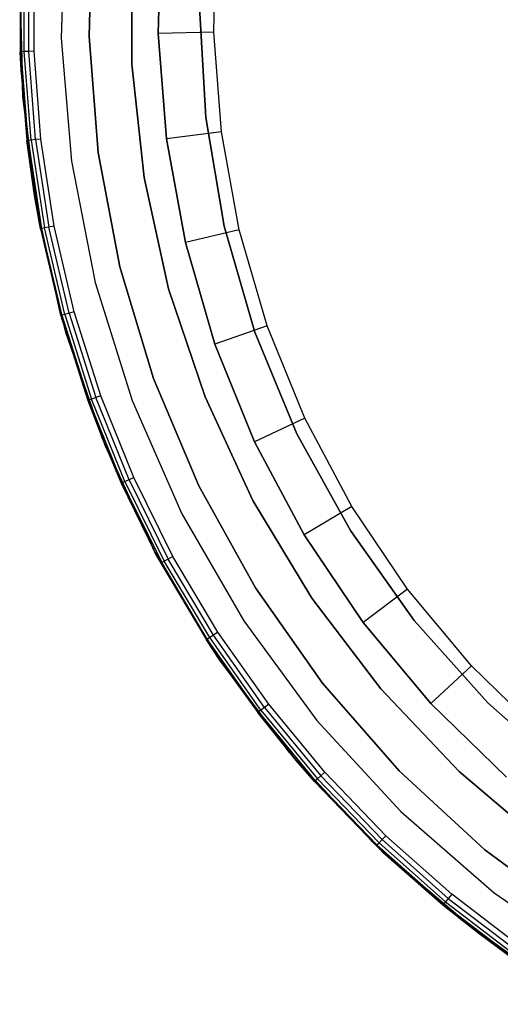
# Model space of a CAD drawing. Extents: x -4.24 to 4.16, y -4.27 to 4.13.
# Tile 1 of 8: x -4.24 to -2.5, y -3.67 to -0.12. Entities that reach past the tile are written whole.
import ezdxf

# ---------------------------------------------------------------- set-up
doc = ezdxf.new("R2010")
doc.units = 0
doc.header["$LTSCALE"] = 2.54
doc.layers.get('0').update_dxf_attribs({"color": 13, "linetype": 'CONTINUOUS'})

# ---------------------------------------------------------------- blocks, each defined once
blk = doc.blocks.new('Z_O_ENIE_SILBA_STL_1')
at = {"color": 0}
for p, q in [((0.2058, 4.5764, -5.8), (0.1935, 4.1304, -5.8)), ((0.2058, 4.5764, -0.15), (0.1935, 4.1304, -0.15)), ((0.2058, 4.5764, -5.8), (0.1935, 4.1304, -5.8)), ((0.2058, 4.5764, -0.15), (0.1935, 4.1304, -0.15)), ((0.3046, 4.5572, -7.1), (0.2934, 4.1368, -7.1)), ((0.2934, 4.1368, -6.95), (0.3046, 4.5572, -6.95)), ((0.3046, 4.5572, -7.1), (0.2934, 4.1368, -7.1)), ((0.2934, 4.1368, -6.95), (0.3046, 4.5572, -6.95)), ((0.553, 4.5275, -6.2995), (0.5432, 4.1467, -6.2995)), ((0.5432, 4.1467, -4.6995), (0.553, 4.5275, -4.6995)), ((0.5432, 4.1467, -4.6995), (0.553, 4.5275, -4.6995)), ((0.553, 4.5275, -6.2995), (0.5432, 4.1467, -6.2995)), ((0.7432, 4.1519, -6.4995), (0.7524, 4.5121, -6.4995)), ((0.7432, 4.1519, -6.4995), (0.7524, 4.5121, -6.4995)), ((0.0482, 4.0146), (0.0482, 4.4694)), ((0.0482, 4.0146), (0.0482, 4.4694)), ((0.4476, 4.4477, -6.95), (0.4476, 4.0363, -6.95)), ((0.4476, 4.0363, -6.76), (0.4476, 4.4477, -6.76)), ((0.4476, 4.4477, -6.95), (0.4476, 4.0363, -6.95)), ((0.4476, 4.0363, -6.76), (0.4476, 4.4477, -6.76)), ((0.0451, 4.4029, -5.75), (0.0451, 4.0811, -5.75)), ((0.0451, 4.4029, -5.75), (0.0451, 4.0811, -5.75)), ((0.0489, 4.0813, -5.7691), (0.0489, 4.4027, -5.7691)), ((0.0489, 4.0813, -5.7691), (0.0489, 4.4027, -5.7691)), ((0.0597, 4.0817, -5.7854), (0.0597, 4.4023, -5.7854)), ((0.0597, 4.0817, -5.7854), (0.0597, 4.4023, -5.7854)), ((0.0759, 4.0823, -5.7962), (0.0759, 4.4017, -5.7962)), ((0.0759, 4.0823, -5.7962), (0.0759, 4.4017, -5.7962)), ((0.095, 4.083, -5.8), (0.095, 4.401, -5.8)), ((0.095, 4.083, -5.8), (0.095, 4.401, -5.8)), ((0.0545, 3.9179, -5.8), (0.0434, 4.3501, -5.8)), ((0.0434, 4.3501, -7.1), (0.0545, 3.9179, -7.1)), ((0.0545, 3.9179, -5.8), (0.0434, 4.3501, -5.8)), ((0.0434, 4.3501, -7.1), (0.0545, 3.9179, -7.1)), ((0.7143, 3.8445, -6.76), (0.692, 4.242, -6.76)), ((0.692, 4.242, -5.8), (0.7143, 3.8445, -5.8)), ((0.692, 4.242, -5.8), (0.7143, 3.8445, -5.8)), ((0.7143, 3.8445, -6.76), (0.692, 4.242, -6.76)), ((0.1935, 4.1304, -5.8), (0.2304, 3.6857, -5.8)), ((0.1935, 4.1304, -0.15), (0.1935, 4.1304, -5.8)), ((0.1935, 4.1304, -0.15), (0.1935, 4.1304, -5.8)), ((0.1935, 4.1304, -0.15), (0.2304, 3.6857, -0.15)), ((0.1935, 4.1304, -5.8), (0.2304, 3.6857, -5.8)), ((0.1935, 4.1304, -0.15), (0.2304, 3.6857, -0.15)), ((0.2934, 4.1368, -7.1), (0.3269, 3.7177, -7.1)), ((0.3269, 3.7177, -6.95), (0.2934, 4.1368, -6.95)), ((0.2934, 4.1368, -7.1), (0.3269, 3.7177, -7.1)), ((0.2934, 4.1368, -7.1), (0.2934, 4.1368, -6.95)), ((0.3269, 3.7177, -6.95), (0.2934, 4.1368, -6.95)), ((0.2934, 4.1368, -7.1), (0.2934, 4.1368, -6.95)), ((0.7432, 4.1519, -6.4995), (0.5432, 4.1467, -6.2995)), ((0.7432, 4.1519, -6.4995), (0.5432, 4.1467, -6.2995)), ((0.5432, 4.1467, -6.2995), (0.5432, 4.1467, -4.6995)), ((0.5432, 4.1467, -6.2995), (0.5726, 3.7669, -6.2995)), ((0.5726, 3.7669, -4.6995), (0.5432, 4.1467, -4.6995)), ((0.5432, 4.1467, -6.2995), (0.5432, 4.1467, -4.6995)), ((0.5726, 3.7669, -4.6995), (0.5432, 4.1467, -4.6995)), ((0.5432, 4.1467, -6.2995), (0.5726, 3.7669, -6.2995)), ((0.771, 3.7926, -6.4995), (0.7432, 4.1519, -6.4995)), ((0.771, 3.7926, -6.4995), (0.7432, 4.1519, -6.4995)), ((0.0451, 4.0811, -5.75), (0.0489, 4.0813, -5.7691)), ((0.0451, 4.0811, -5.75), (0.0489, 4.0813, -5.7691)), ((0.0482, 4.0146), (0.0451, 4.0811, -5.75)), ((0.0451, 4.0811, -5.75), (0.0482, 4.0146, -5.75)), ((0.0482, 4.0146), (0.0451, 4.0811, -5.75)), ((0.0451, 4.0811, -5.75), (0.0482, 4.0146, -5.75)), ((0.0489, 4.0813, -5.7691), (0.0482, 4.0146, -5.75)), ((0.0489, 4.0813, -5.7691), (0.0482, 4.0146, -5.75)), ((0.0597, 4.0817, -5.7854), (0.0489, 4.0813, -5.7691)), ((0.0597, 4.0817, -5.7854), (0.0489, 4.0813, -5.7691)), ((0.0735, 3.7608, -5.7691), (0.0489, 4.0813, -5.7691)), ((0.0735, 3.7608, -5.7691), (0.0489, 4.0813, -5.7691)), ((0.0759, 4.0823, -5.7962), (0.0597, 4.0817, -5.7854)), ((0.0759, 4.0823, -5.7962), (0.0597, 4.0817, -5.7854)), ((0.0843, 3.762, -5.7854), (0.0597, 4.0817, -5.7854)), ((0.0843, 3.762, -5.7854), (0.0597, 4.0817, -5.7854)), ((0.095, 4.083, -5.8), (0.0759, 4.0823, -5.7962)), ((0.095, 4.083, -5.8), (0.0759, 4.0823, -5.7962)), ((0.1004, 3.7639, -5.7962), (0.0759, 4.0823, -5.7962)), ((0.1004, 3.7639, -5.7962), (0.0759, 4.0823, -5.7962)), ((0.1194, 3.7661, -5.8), (0.095, 4.083, -5.8)), ((0.1194, 3.7661, -5.8), (0.095, 4.083, -5.8)), ((0.4476, 4.0363, -6.95), (0.4921, 3.6272, -6.95)), ((0.4921, 3.6272, -6.76), (0.4476, 4.0363, -6.76)), ((0.4476, 4.0363, -6.95), (0.4921, 3.6272, -6.95)), ((0.4476, 4.0363, -6.95), (0.4476, 4.0363, -6.76)), ((0.4921, 3.6272, -6.76), (0.4476, 4.0363, -6.76)), ((0.4476, 4.0363, -6.95), (0.4476, 4.0363, -6.76)), ((0.0973, 3.5625), (0.0482, 4.0146)), ((0.0482, 4.0146), (0.0697, 3.7603, -5.75)), ((0.0482, 4.0146), (0.0697, 3.7603, -5.75)), ((0.0482, 4.0146), (0.0482, 4.0146, -5.75)), ((0.0482, 4.0146, -5.75), (0.0697, 3.7603, -5.75)), ((0.0482, 4.0146), (0.0482, 4.0146, -5.75)), ((0.0973, 3.5625), (0.0482, 4.0146)), ((0.0735, 3.7608, -5.7691), (0.0482, 4.0146, -5.75)), ((0.0735, 3.7608, -5.7691), (0.0482, 4.0146, -5.75)), ((0.0482, 4.0146, -5.75), (0.0697, 3.7603, -5.75)), ((0.11, 3.489, -5.8), (0.0545, 3.9179, -5.8)), ((0.0545, 3.9179, -5.8), (0.0545, 3.9179, -7.1)), ((0.0545, 3.9179, -7.1), (0.11, 3.489, -7.1)), ((0.0545, 3.9179, -5.8), (0.0545, 3.9179, -7.1)), ((0.11, 3.489, -5.8), (0.0545, 3.9179, -5.8)), ((0.0545, 3.9179, -7.1), (0.11, 3.489, -7.1)), ((0.781, 3.4521, -6.76), (0.7143, 3.8445, -6.76)), ((0.7143, 3.8445, -6.76), (0.7143, 3.8445, -5.8)), ((0.7143, 3.8445, -5.8), (0.781, 3.4521, -5.8)), ((0.7143, 3.8445, -6.76), (0.7143, 3.8445, -5.8)), ((0.7143, 3.8445, -5.8), (0.781, 3.4521, -5.8)), ((0.781, 3.4521, -6.76), (0.7143, 3.8445, -6.76)), ((0.771, 3.7926, -6.4995), (0.5726, 3.7669, -6.2995)), ((0.771, 3.7926, -6.4995), (0.5726, 3.7669, -6.2995)), ((0.8356, 3.4381, -6.4995), (0.771, 3.7926, -6.4995)), ((0.8356, 3.4381, -6.4995), (0.771, 3.7926, -6.4995)), ((0.0697, 3.7603, -5.75), (0.0735, 3.7608, -5.7691)), ((0.0697, 3.7603, -5.75), (0.0735, 3.7608, -5.7691)), ((0.0973, 3.5625), (0.0697, 3.7603, -5.75)), ((0.0697, 3.7603, -5.75), (0.0973, 3.5625, -5.75)), ((0.0973, 3.5625), (0.0697, 3.7603, -5.75)), ((0.0697, 3.7603, -5.75), (0.0973, 3.5625, -5.75)), ((0.0843, 3.762, -5.7854), (0.0735, 3.7608, -5.7691)), ((0.0843, 3.762, -5.7854), (0.0735, 3.7608, -5.7691)), ((0.0735, 3.7608, -5.7691), (0.0973, 3.5625, -5.75)), ((0.0735, 3.7608, -5.7691), (0.0973, 3.5625, -5.75)), ((0.0735, 3.7608, -5.7691), (0.1226, 3.4431, -5.7691)), ((0.0735, 3.7608, -5.7691), (0.1226, 3.4431, -5.7691)), ((0.1004, 3.7639, -5.7962), (0.0843, 3.762, -5.7854)), ((0.1004, 3.7639, -5.7962), (0.0843, 3.762, -5.7854)), ((0.0843, 3.762, -5.7854), (0.1332, 3.4451, -5.7854)), ((0.0843, 3.762, -5.7854), (0.1332, 3.4451, -5.7854)), ((0.1194, 3.7661, -5.8), (0.1004, 3.7639, -5.7962)), ((0.1194, 3.7661, -5.8), (0.1004, 3.7639, -5.7962)), ((0.1004, 3.7639, -5.7962), (0.1491, 3.4482, -5.7962)), ((0.1004, 3.7639, -5.7962), (0.1491, 3.4482, -5.7962)), ((0.1679, 3.4519, -5.8), (0.1194, 3.7661, -5.8)), ((0.1679, 3.4519, -5.8), (0.1194, 3.7661, -5.8)), ((0.5726, 3.7669, -6.2995), (0.5726, 3.7669, -4.6995)), ((0.5726, 3.7669, -6.2995), (0.6409, 3.3922, -6.2995)), ((0.6409, 3.3922, -4.6995), (0.5726, 3.7669, -4.6995)), ((0.5726, 3.7669, -6.2995), (0.5726, 3.7669, -4.6995)), ((0.6409, 3.3922, -4.6995), (0.5726, 3.7669, -4.6995)), ((0.5726, 3.7669, -6.2995), (0.6409, 3.3922, -6.2995)), ((0.3269, 3.7177, -7.1), (0.4049, 3.3046, -7.1)), ((0.4049, 3.3046, -6.95), (0.3269, 3.7177, -6.95)), ((0.3269, 3.7177, -7.1), (0.4049, 3.3046, -7.1)), ((0.3269, 3.7177, -7.1), (0.3269, 3.7177, -6.95)), ((0.4049, 3.3046, -6.95), (0.3269, 3.7177, -6.95)), ((0.3269, 3.7177, -7.1), (0.3269, 3.7177, -6.95)), ((0.2304, 3.6857, -5.8), (0.3159, 3.2478, -5.8)), ((0.2304, 3.6857, -0.15), (0.2304, 3.6857, -5.8)), ((0.2304, 3.6857, -0.15), (0.2304, 3.6857, -5.8)), ((0.2304, 3.6857, -0.15), (0.3159, 3.2478, -0.15)), ((0.2304, 3.6857, -5.8), (0.3159, 3.2478, -5.8)), ((0.2304, 3.6857, -0.15), (0.3159, 3.2478, -0.15)), ((0.4921, 3.6272, -6.95), (0.5805, 3.2254, -6.95)), ((0.5805, 3.2254, -6.76), (0.4921, 3.6272, -6.76)), ((0.4921, 3.6272, -6.95), (0.5805, 3.2254, -6.95)), ((0.4921, 3.6272, -6.95), (0.4921, 3.6272, -6.76)), ((0.5805, 3.2254, -6.76), (0.4921, 3.6272, -6.76)), ((0.4921, 3.6272, -6.95), (0.4921, 3.6272, -6.76)), ((0.0973, 3.5625, -5.75), (0.1188, 3.4424, -5.75)), ((0.1188, 3.4424, -5.75), (0.0973, 3.5625)), ((0.0973, 3.5625), (0.0973, 3.5625, -5.75)), ((0.1188, 3.4424, -5.75), (0.0973, 3.5625)), ((0.1921, 3.1291, -5.75), (0.0973, 3.5625)), ((0.1921, 3.1291, -5.75), (0.0973, 3.5625)), ((0.1951, 3.1184), (0.0973, 3.5625)), ((0.0973, 3.5625), (0.0973, 3.5625, -5.75)), ((0.1951, 3.1184), (0.0973, 3.5625)), ((0.0973, 3.5625, -5.75), (0.1188, 3.4424, -5.75)), ((0.0973, 3.5625, -5.75), (0.1226, 3.4431, -5.7691)), ((0.0973, 3.5625, -5.75), (0.1226, 3.4431, -5.7691)), ((0.2094, 3.0682, -5.8), (0.11, 3.489, -5.8)), ((0.11, 3.489, -5.8), (0.11, 3.489, -7.1)), ((0.11, 3.489, -7.1), (0.2094, 3.0682, -7.1)), ((0.11, 3.489, -5.8), (0.11, 3.489, -7.1)), ((0.2094, 3.0682, -5.8), (0.11, 3.489, -5.8)), ((0.11, 3.489, -7.1), (0.2094, 3.0682, -7.1)), ((0.1491, 3.4482, -5.7962), (0.1332, 3.4451, -5.7854)), ((0.1491, 3.4482, -5.7962), (0.1332, 3.4451, -5.7854)), ((0.1679, 3.4519, -5.8), (0.1491, 3.4482, -5.7962)), ((0.1679, 3.4519, -5.8), (0.1491, 3.4482, -5.7962)), ((0.2219, 3.1373, -5.7962), (0.1491, 3.4482, -5.7962)), ((0.2219, 3.1373, -5.7962), (0.1491, 3.4482, -5.7962)), ((0.2403, 3.1423, -5.8), (0.1679, 3.4519, -5.8)), ((0.2403, 3.1423, -5.8), (0.1679, 3.4519, -5.8)), ((0.8912, 3.0695, -6.76), (0.781, 3.4521, -6.76)), ((0.781, 3.4521, -6.76), (0.781, 3.4521, -5.8)), ((0.781, 3.4521, -5.8), (0.8912, 3.0695, -5.8)), ((0.781, 3.4521, -6.76), (0.781, 3.4521, -5.8)), ((0.781, 3.4521, -5.8), (0.8912, 3.0695, -5.8)), ((0.8912, 3.0695, -6.76), (0.781, 3.4521, -6.76)), ((0.1226, 3.4431, -5.7691), (0.1188, 3.4424, -5.75)), ((0.1226, 3.4431, -5.7691), (0.1188, 3.4424, -5.75)), ((0.1188, 3.4424, -5.75), (0.1921, 3.1291, -5.75)), ((0.1188, 3.4424, -5.75), (0.1921, 3.1291, -5.75)), ((0.1332, 3.4451, -5.7854), (0.1226, 3.4431, -5.7691)), ((0.1332, 3.4451, -5.7854), (0.1226, 3.4431, -5.7691)), ((0.1958, 3.1301, -5.7691), (0.1226, 3.4431, -5.7691)), ((0.1958, 3.1301, -5.7691), (0.1226, 3.4431, -5.7691)), ((0.2063, 3.133, -5.7854), (0.1332, 3.4451, -5.7854)), ((0.2063, 3.133, -5.7854), (0.1332, 3.4451, -5.7854)), ((0.8356, 3.4381, -6.4995), (0.6409, 3.3922, -6.2995)), ((0.8356, 3.4381, -6.4995), (0.6409, 3.3922, -6.2995)), ((0.9363, 3.0921, -6.4995), (0.8356, 3.4381, -6.4995)), ((0.9363, 3.0921, -6.4995), (0.8356, 3.4381, -6.4995)), ((0.6409, 3.3922, -6.2995), (0.6409, 3.3922, -4.6995)), ((0.6409, 3.3922, -6.2995), (0.7474, 3.0264, -6.2995)), ((0.7474, 3.0264, -4.6995), (0.6409, 3.3922, -4.6995)), ((0.6409, 3.3922, -6.2995), (0.6409, 3.3922, -4.6995)), ((0.7474, 3.0264, -4.6995), (0.6409, 3.3922, -4.6995)), ((0.6409, 3.3922, -6.2995), (0.7474, 3.0264, -6.2995)), ((0.4049, 3.3046, -7.1), (0.5262, 2.902, -7.1)), ((0.5262, 2.902, -6.95), (0.4049, 3.3046, -6.95)), ((0.4049, 3.3046, -7.1), (0.5262, 2.902, -7.1)), ((0.4049, 3.3046, -7.1), (0.4049, 3.3046, -6.95)), ((0.5262, 2.902, -6.95), (0.4049, 3.3046, -6.95)), ((0.4049, 3.3046, -7.1), (0.4049, 3.3046, -6.95)), ((0.3159, 3.2478, -5.8), (0.4491, 2.8219, -5.8)), ((0.3159, 3.2478, -0.15), (0.3159, 3.2478, -5.8)), ((0.3159, 3.2478, -0.15), (0.3159, 3.2478, -5.8)), ((0.3159, 3.2478, -0.15), (0.4491, 2.8219, -0.15)), ((0.3159, 3.2478, -5.8), (0.4491, 2.8219, -5.8)), ((0.3159, 3.2478, -0.15), (0.4491, 2.8219, -0.15)), ((0.5805, 3.2254, -6.95), (0.7119, 2.8355, -6.95)), ((0.7119, 2.8355, -6.76), (0.5805, 3.2254, -6.76)), ((0.5805, 3.2254, -6.95), (0.7119, 2.8355, -6.95)), ((0.5805, 3.2254, -6.95), (0.5805, 3.2254, -6.76)), ((0.7119, 2.8355, -6.76), (0.5805, 3.2254, -6.76)), ((0.5805, 3.2254, -6.95), (0.5805, 3.2254, -6.76)), ((0.1921, 3.1291, -5.75), (0.1958, 3.1301, -5.7691)), ((0.1921, 3.1291, -5.75), (0.1958, 3.1301, -5.7691)), ((0.1921, 3.1291, -5.75), (0.1951, 3.1184)), ((0.1921, 3.1291, -5.75), (0.1951, 3.1184)), ((0.1921, 3.1291, -5.75), (0.1951, 3.1184, -5.75)), ((0.1921, 3.1291, -5.75), (0.1951, 3.1184, -5.75)), ((0.1958, 3.1301, -5.7691), (0.1951, 3.1184, -5.75)), ((0.1958, 3.1301, -5.7691), (0.1951, 3.1184, -5.75)), ((0.2063, 3.133, -5.7854), (0.1958, 3.1301, -5.7691)), ((0.2063, 3.133, -5.7854), (0.1958, 3.1301, -5.7691)), ((0.1958, 3.1301, -5.7691), (0.2928, 2.8236, -5.7691)), ((0.1958, 3.1301, -5.7691), (0.2928, 2.8236, -5.7691)), ((0.2219, 3.1373, -5.7962), (0.2063, 3.133, -5.7854)), ((0.2219, 3.1373, -5.7962), (0.2063, 3.133, -5.7854)), ((0.2063, 3.133, -5.7854), (0.303, 2.8273, -5.7854)), ((0.2063, 3.133, -5.7854), (0.303, 2.8273, -5.7854)), ((0.2403, 3.1423, -5.8), (0.2219, 3.1373, -5.7962)), ((0.2403, 3.1423, -5.8), (0.2219, 3.1373, -5.7962)), ((0.2219, 3.1373, -5.7962), (0.3183, 2.8328, -5.7962)), ((0.2219, 3.1373, -5.7962), (0.3183, 2.8328, -5.7962)), ((0.3363, 2.8392, -5.8), (0.2403, 3.1423, -5.8)), ((0.3363, 2.8392, -5.8), (0.2403, 3.1423, -5.8)), ((0.1951, 3.1184), (0.2892, 2.8223, -5.75)), ((0.3403, 2.6874), (0.1951, 3.1184)), ((0.1951, 3.1184, -5.75), (0.1951, 3.1184)), ((0.1951, 3.1184, -5.75), (0.1951, 3.1184)), ((0.1951, 3.1184, -5.75), (0.2892, 2.8223, -5.75)), ((0.1951, 3.1184), (0.2892, 2.8223, -5.75)), ((0.3403, 2.6874), (0.1951, 3.1184)), ((0.1951, 3.1184, -5.75), (0.2892, 2.8223, -5.75)), ((0.1951, 3.1184, -5.75), (0.2928, 2.8236, -5.7691)), ((0.1951, 3.1184, -5.75), (0.2928, 2.8236, -5.7691)), ((0.9363, 3.0921, -6.4995), (0.7474, 3.0264, -6.2995)), ((0.9363, 3.0921, -6.4995), (0.7474, 3.0264, -6.2995)), ((1.072, 2.7583, -6.4995), (0.9363, 3.0921, -6.4995)), ((1.072, 2.7583, -6.4995), (0.9363, 3.0921, -6.4995)), ((0.3514, 2.6597, -5.8), (0.2094, 3.0682, -5.8)), ((0.2094, 3.0682, -5.8), (0.2094, 3.0682, -7.1)), ((0.2094, 3.0682, -7.1), (0.3514, 2.6597, -7.1)), ((0.2094, 3.0682, -5.8), (0.2094, 3.0682, -7.1)), ((0.3514, 2.6597, -5.8), (0.2094, 3.0682, -5.8)), ((0.2094, 3.0682, -7.1), (0.3514, 2.6597, -7.1)), ((1.0436, 2.7017, -6.76), (0.8912, 3.0695, -6.76)), ((0.8912, 3.0695, -6.76), (0.8912, 3.0695, -5.8)), ((0.8912, 3.0695, -5.8), (1.0436, 2.7017, -5.8)), ((0.8912, 3.0695, -6.76), (0.8912, 3.0695, -5.8)), ((0.8912, 3.0695, -5.8), (1.0436, 2.7017, -5.8)), ((1.0436, 2.7017, -6.76), (0.8912, 3.0695, -6.76)), ((0.7474, 3.0264, -6.2995), (0.7474, 3.0264, -4.6995)), ((0.7474, 3.0264, -6.2995), (0.8909, 2.6735, -6.2995)), ((0.8909, 2.6735, -4.6995), (0.7474, 3.0264, -4.6995)), ((0.7474, 3.0264, -6.2995), (0.7474, 3.0264, -4.6995)), ((0.8909, 2.6735, -4.6995), (0.7474, 3.0264, -4.6995)), ((0.7474, 3.0264, -6.2995), (0.8909, 2.6735, -6.2995)), ((0.5262, 2.902, -7.1), (0.6897, 2.5146, -7.1)), ((0.6897, 2.5146, -6.95), (0.5262, 2.902, -6.95)), ((0.5262, 2.902, -7.1), (0.6897, 2.5146, -7.1)), ((0.5262, 2.902, -7.1), (0.5262, 2.902, -6.95)), ((0.6897, 2.5146, -6.95), (0.5262, 2.902, -6.95)), ((0.5262, 2.902, -7.1), (0.5262, 2.902, -6.95)), ((0.2892, 2.8223, -5.75), (0.2928, 2.8236, -5.7691)), ((0.2892, 2.8223, -5.75), (0.2928, 2.8236, -5.7691)), ((0.2892, 2.8223, -5.75), (0.3403, 2.6874)), ((0.2892, 2.8223, -5.75), (0.3403, 2.6874)), ((0.2892, 2.8223, -5.75), (0.3403, 2.6874, -5.75)), ((0.2892, 2.8223, -5.75), (0.3403, 2.6874, -5.75)), ((0.303, 2.8273, -5.7854), (0.2928, 2.8236, -5.7691)), ((0.303, 2.8273, -5.7854), (0.2928, 2.8236, -5.7691)), ((0.2928, 2.8236, -5.7691), (0.3403, 2.6874, -5.75)), ((0.413, 2.5255, -5.7691), (0.2928, 2.8236, -5.7691)), ((0.413, 2.5255, -5.7691), (0.2928, 2.8236, -5.7691)), ((0.2928, 2.8236, -5.7691), (0.3403, 2.6874, -5.75)), ((0.3183, 2.8328, -5.7962), (0.303, 2.8273, -5.7854)), ((0.3183, 2.8328, -5.7962), (0.303, 2.8273, -5.7854)), ((0.4228, 2.5299, -5.7854), (0.303, 2.8273, -5.7854)), ((0.4228, 2.5299, -5.7854), (0.303, 2.8273, -5.7854)), ((0.3363, 2.8392, -5.8), (0.3183, 2.8328, -5.7962)), ((0.3363, 2.8392, -5.8), (0.3183, 2.8328, -5.7962)), ((0.4377, 2.5365, -5.7962), (0.3183, 2.8328, -5.7962)), ((0.4377, 2.5365, -5.7962), (0.3183, 2.8328, -5.7962)), ((0.4551, 2.5444, -5.8), (0.3363, 2.8392, -5.8)), ((0.4551, 2.5444, -5.8), (0.3363, 2.8392, -5.8)), ((0.4491, 2.8219, -5.8), (0.6284, 2.4133, -5.8)), ((0.4491, 2.8219, -0.15), (0.4491, 2.8219, -5.8)), ((0.4491, 2.8219, -0.15), (0.4491, 2.8219, -5.8)), ((0.4491, 2.8219, -0.15), (0.6284, 2.4133, -0.15)), ((0.4491, 2.8219, -5.8), (0.6284, 2.4133, -5.8)), ((0.4491, 2.8219, -0.15), (0.6284, 2.4133, -0.15)), ((0.7119, 2.8355, -6.95), (0.8847, 2.462, -6.95)), ((0.8847, 2.462, -6.76), (0.7119, 2.8355, -6.76)), ((0.7119, 2.8355, -6.95), (0.8847, 2.462, -6.95)), ((0.7119, 2.8355, -6.95), (0.7119, 2.8355, -6.76)), ((0.8847, 2.462, -6.76), (0.7119, 2.8355, -6.76)), ((0.7119, 2.8355, -6.95), (0.7119, 2.8355, -6.76)), ((1.072, 2.7583, -6.4995), (0.8909, 2.6735, -6.2995)), ((1.072, 2.7583, -6.4995), (0.8909, 2.6735, -6.2995)), ((1.2414, 2.4402, -6.4995), (1.072, 2.7583, -6.4995)), ((1.2414, 2.4402, -6.4995), (1.072, 2.7583, -6.4995)), ((1.2361, 2.3533, -6.76), (1.0436, 2.7017, -6.76)), ((1.0436, 2.7017, -6.76), (1.0436, 2.7017, -5.8)), ((1.0436, 2.7017, -5.8), (1.2361, 2.3533, -5.8)), ((1.0436, 2.7017, -6.76), (1.0436, 2.7017, -5.8)), ((1.0436, 2.7017, -5.8), (1.2361, 2.3533, -5.8)), ((1.2361, 2.3533, -6.76), (1.0436, 2.7017, -6.76)), ((0.3403, 2.6874), (0.4095, 2.5239, -5.75)), ((0.5312, 2.2747), (0.3403, 2.6874)), ((0.3403, 2.6874, -5.75), (0.3403, 2.6874)), ((0.3403, 2.6874, -5.75), (0.3403, 2.6874)), ((0.3403, 2.6874, -5.75), (0.4095, 2.5239, -5.75)), ((0.3403, 2.6874), (0.4095, 2.5239, -5.75)), ((0.5312, 2.2747), (0.3403, 2.6874)), ((0.413, 2.5255, -5.7691), (0.3403, 2.6874, -5.75)), ((0.413, 2.5255, -5.7691), (0.3403, 2.6874, -5.75)), ((0.3403, 2.6874, -5.75), (0.4095, 2.5239, -5.75)), ((0.8909, 2.6735, -6.2995), (0.8909, 2.6735, -4.6995)), ((0.8909, 2.6735, -6.2995), (1.0699, 2.3373, -6.2995)), ((1.0699, 2.3373, -4.6995), (0.8909, 2.6735, -4.6995)), ((0.8909, 2.6735, -6.2995), (0.8909, 2.6735, -4.6995)), ((1.0699, 2.3373, -4.6995), (0.8909, 2.6735, -4.6995)), ((0.8909, 2.6735, -6.2995), (1.0699, 2.3373, -6.2995)), ((0.5347, 2.2681, -5.8), (0.3514, 2.6597, -5.8)), ((0.3514, 2.6597, -5.8), (0.3514, 2.6597, -7.1)), ((0.3514, 2.6597, -7.1), (0.5347, 2.2681, -7.1)), ((0.3514, 2.6597, -5.8), (0.3514, 2.6597, -7.1)), ((0.5347, 2.2681, -5.8), (0.3514, 2.6597, -5.8)), ((0.3514, 2.6597, -7.1), (0.5347, 2.2681, -7.1)), ((0.4095, 2.5239, -5.75), (0.413, 2.5255, -5.7691)), ((0.4095, 2.5239, -5.75), (0.413, 2.5255, -5.7691)), ((0.4095, 2.5239, -5.75), (0.5312, 2.2747)), ((0.4095, 2.5239, -5.75), (0.5312, 2.2747)), ((0.4095, 2.5239, -5.75), (0.5312, 2.2747, -5.75)), ((0.4095, 2.5239, -5.75), (0.5312, 2.2747, -5.75)), ((0.4228, 2.5299, -5.7854), (0.413, 2.5255, -5.7691)), ((0.4228, 2.5299, -5.7854), (0.413, 2.5255, -5.7691)), ((0.413, 2.5255, -5.7691), (0.5312, 2.2747, -5.75)), ((0.413, 2.5255, -5.7691), (0.5312, 2.2747, -5.75)), ((0.413, 2.5255, -5.7691), (0.5556, 2.2374, -5.7691)), ((0.413, 2.5255, -5.7691), (0.5556, 2.2374, -5.7691)), ((0.4377, 2.5365, -5.7962), (0.4228, 2.5299, -5.7854)), ((0.4377, 2.5365, -5.7962), (0.4228, 2.5299, -5.7854)), ((0.4228, 2.5299, -5.7854), (0.5651, 2.2426, -5.7854)), ((0.4228, 2.5299, -5.7854), (0.5651, 2.2426, -5.7854)), ((0.4551, 2.5444, -5.8), (0.4377, 2.5365, -5.7962)), ((0.4551, 2.5444, -5.8), (0.4377, 2.5365, -5.7962)), ((0.4377, 2.5365, -5.7962), (0.5794, 2.2503, -5.7962)), ((0.4377, 2.5365, -5.7962), (0.5794, 2.2503, -5.7962)), ((0.5962, 2.2595, -5.8), (0.4551, 2.5444, -5.8)), ((0.5962, 2.2595, -5.8), (0.4551, 2.5444, -5.8)), ((0.6897, 2.5146, -7.1), (0.8934, 2.1468, -7.1)), ((0.8934, 2.1468, -6.95), (0.6897, 2.5146, -6.95)), ((0.6897, 2.5146, -7.1), (0.8934, 2.1468, -7.1)), ((0.6897, 2.5146, -7.1), (0.6897, 2.5146, -6.95)), ((0.8934, 2.1468, -6.95), (0.6897, 2.5146, -6.95)), ((0.6897, 2.5146, -7.1), (0.6897, 2.5146, -6.95)), ((0.8847, 2.462, -6.95), (1.0968, 2.1095, -6.95)), ((1.0968, 2.1095, -6.76), (0.8847, 2.462, -6.76)), ((0.8847, 2.462, -6.95), (1.0968, 2.1095, -6.95)), ((0.8847, 2.462, -6.95), (0.8847, 2.462, -6.76)), ((1.0968, 2.1095, -6.76), (0.8847, 2.462, -6.76)), ((0.8847, 2.462, -6.95), (0.8847, 2.462, -6.76)), ((1.2414, 2.4402, -6.4995), (1.0699, 2.3373, -6.2995)), ((1.2414, 2.4402, -6.4995), (1.0699, 2.3373, -6.2995)), ((1.4426, 2.1412, -6.4995), (1.2414, 2.4402, -6.4995)), ((1.4426, 2.1412, -6.4995), (1.2414, 2.4402, -6.4995)), ((0.6284, 2.4133, -5.8), (0.8515, 2.0269, -5.8)), ((0.6284, 2.4133, -0.15), (0.6284, 2.4133, -5.8)), ((0.6284, 2.4133, -0.15), (0.6284, 2.4133, -5.8)), ((0.6284, 2.4133, -0.15), (0.8515, 2.0269, -0.15)), ((0.6284, 2.4133, -5.8), (0.8515, 2.0269, -5.8)), ((0.6284, 2.4133, -0.15), (0.8515, 2.0269, -0.15)), ((1.4665, 2.0286, -6.76), (1.2361, 2.3533, -6.76)), ((1.2361, 2.3533, -6.76), (1.2361, 2.3533, -5.8)), ((1.2361, 2.3533, -5.8), (1.4665, 2.0286, -5.8)), ((1.2361, 2.3533, -6.76), (1.2361, 2.3533, -5.8)), ((1.2361, 2.3533, -5.8), (1.4665, 2.0286, -5.8)), ((1.4665, 2.0286, -6.76), (1.2361, 2.3533, -6.76)), ((1.0699, 2.3373, -6.2995), (1.0699, 2.3373, -4.6995)), ((1.0699, 2.3373, -6.2995), (1.2826, 2.0212, -6.2995)), ((1.2826, 2.0212, -4.6995), (1.0699, 2.3373, -4.6995)), ((1.0699, 2.3373, -6.2995), (1.0699, 2.3373, -4.6995)), ((1.2826, 2.0212, -4.6995), (1.0699, 2.3373, -4.6995)), ((1.0699, 2.3373, -6.2995), (1.2826, 2.0212, -6.2995)), ((0.7657, 1.885), (0.5312, 2.2747)), ((0.5312, 2.2747), (0.7167, 1.959, -5.75)), ((0.5312, 2.2747), (0.7167, 1.959, -5.75)), ((0.5312, 2.2747), (0.5522, 2.2356, -5.75)), ((0.5312, 2.2747, -5.75), (0.5312, 2.2747)), ((0.5312, 2.2747, -5.75), (0.5312, 2.2747)), ((0.5312, 2.2747, -5.75), (0.5522, 2.2356, -5.75)), ((0.5312, 2.2747), (0.5522, 2.2356, -5.75)), ((0.7657, 1.885), (0.5312, 2.2747)), ((0.5312, 2.2747, -5.75), (0.5522, 2.2356, -5.75)), ((0.5312, 2.2747, -5.75), (0.5556, 2.2374, -5.7691)), ((0.5312, 2.2747, -5.75), (0.5556, 2.2374, -5.7691)), ((0.7574, 1.8974, -5.8), (0.5347, 2.2681, -5.8)), ((0.5347, 2.2681, -5.8), (0.5347, 2.2681, -7.1)), ((0.5347, 2.2681, -7.1), (0.7574, 1.8974, -7.1)), ((0.5347, 2.2681, -5.8), (0.5347, 2.2681, -7.1)), ((0.7574, 1.8974, -5.8), (0.5347, 2.2681, -5.8)), ((0.5347, 2.2681, -7.1), (0.7574, 1.8974, -7.1)), ((0.5651, 2.2426, -5.7854), (0.5556, 2.2374, -5.7691)), ((0.5651, 2.2426, -5.7854), (0.5556, 2.2374, -5.7691)), ((0.5794, 2.2503, -5.7962), (0.5651, 2.2426, -5.7854)), ((0.5794, 2.2503, -5.7962), (0.5651, 2.2426, -5.7854)), ((0.729, 1.967, -5.7854), (0.5651, 2.2426, -5.7854)), ((0.729, 1.967, -5.7854), (0.5651, 2.2426, -5.7854)), ((0.5962, 2.2595, -5.8), (0.5794, 2.2503, -5.7962)), ((0.5962, 2.2595, -5.8), (0.5794, 2.2503, -5.7962)), ((0.7426, 1.9758, -5.7962), (0.5794, 2.2503, -5.7962)), ((0.7426, 1.9758, -5.7962), (0.5794, 2.2503, -5.7962)), ((0.7586, 1.9862, -5.8), (0.5962, 2.2595, -5.8)), ((0.7586, 1.9862, -5.8), (0.5962, 2.2595, -5.8)), ((0.5556, 2.2374, -5.7691), (0.5522, 2.2356, -5.75)), ((0.5556, 2.2374, -5.7691), (0.5522, 2.2356, -5.75)), ((0.5522, 2.2356, -5.75), (0.7167, 1.959, -5.75)), ((0.5522, 2.2356, -5.75), (0.7167, 1.959, -5.75)), ((0.7199, 1.9611, -5.7691), (0.5556, 2.2374, -5.7691)), ((0.7199, 1.9611, -5.7691), (0.5556, 2.2374, -5.7691)), ((0.8934, 2.1468, -7.1), (1.1351, 1.8028, -7.1)), ((1.1351, 1.8028, -6.95), (0.8934, 2.1468, -6.95)), ((0.8934, 2.1468, -7.1), (1.1351, 1.8028, -7.1)), ((0.8934, 2.1468, -7.1), (0.8934, 2.1468, -6.95)), ((1.1351, 1.8028, -6.95), (0.8934, 2.1468, -6.95)), ((0.8934, 2.1468, -7.1), (0.8934, 2.1468, -6.95)), ((1.4426, 2.1412, -6.4995), (1.2826, 2.0212, -6.2995)), ((1.4426, 2.1412, -6.4995), (1.2826, 2.0212, -6.2995)), ((1.6734, 1.8645, -6.4995), (1.4426, 2.1412, -6.4995)), ((1.6734, 1.8645, -6.4995), (1.4426, 2.1412, -6.4995)), ((1.0968, 2.1095, -6.95), (1.3458, 1.7819, -6.95)), ((1.3458, 1.7819, -6.76), (1.0968, 2.1095, -6.76)), ((1.0968, 2.1095, -6.95), (1.3458, 1.7819, -6.95)), ((1.0968, 2.1095, -6.95), (1.0968, 2.1095, -6.76)), ((1.3458, 1.7819, -6.76), (1.0968, 2.1095, -6.76)), ((1.0968, 2.1095, -6.95), (1.0968, 2.1095, -6.76)), ((0.8515, 2.0269, -5.8), (1.1157, 1.6673, -5.8)), ((0.8515, 2.0269, -0.15), (0.8515, 2.0269, -5.8)), ((0.8515, 2.0269, -0.15), (0.8515, 2.0269, -5.8)), ((0.8515, 2.0269, -0.15), (1.1157, 1.6673, -0.15)), ((0.8515, 2.0269, -5.8), (1.1157, 1.6673, -5.8)), ((0.8515, 2.0269, -0.15), (1.1157, 1.6673, -0.15)), ((1.7318, 1.7318, -6.76), (1.4665, 2.0286, -6.76)), ((1.4665, 2.0286, -6.76), (1.4665, 2.0286, -5.8)), ((1.4665, 2.0286, -5.8), (1.7318, 1.7318, -5.8)), ((1.4665, 2.0286, -6.76), (1.4665, 2.0286, -5.8)), ((1.4665, 2.0286, -5.8), (1.7318, 1.7318, -5.8)), ((1.7318, 1.7318, -6.76), (1.4665, 2.0286, -6.76)), ((1.2826, 2.0212, -6.2995), (1.2826, 2.0212, -4.6995)), ((1.2826, 2.0212, -6.2995), (1.5266, 1.7287, -6.2995)), ((1.5266, 1.7287, -4.6995), (1.2826, 2.0212, -4.6995)), ((1.2826, 2.0212, -6.2995), (1.2826, 2.0212, -4.6995)), ((1.5266, 1.7287, -4.6995), (1.2826, 2.0212, -4.6995)), ((1.2826, 2.0212, -6.2995), (1.5266, 1.7287, -6.2995)), ((0.7167, 1.959, -5.75), (0.7199, 1.9611, -5.7691)), ((0.7167, 1.959, -5.75), (0.7199, 1.9611, -5.7691)), ((0.7657, 1.885), (0.7167, 1.959, -5.75)), ((0.7167, 1.959, -5.75), (0.7657, 1.885, -5.75)), ((0.7657, 1.885), (0.7167, 1.959, -5.75)), ((0.7167, 1.959, -5.75), (0.7657, 1.885, -5.75)), ((0.729, 1.967, -5.7854), (0.7199, 1.9611, -5.7691)), ((0.729, 1.967, -5.7854), (0.7199, 1.9611, -5.7691)), ((0.7199, 1.9611, -5.7691), (0.7657, 1.885, -5.75)), ((0.9048, 1.6982, -5.7691), (0.7199, 1.9611, -5.7691)), ((0.9048, 1.6982, -5.7691), (0.7199, 1.9611, -5.7691)), ((0.7199, 1.9611, -5.7691), (0.7657, 1.885, -5.75)), ((0.7426, 1.9758, -5.7962), (0.729, 1.967, -5.7854)), ((0.7426, 1.9758, -5.7962), (0.729, 1.967, -5.7854)), ((0.9134, 1.7047, -5.7854), (0.729, 1.967, -5.7854)), ((0.9134, 1.7047, -5.7854), (0.729, 1.967, -5.7854)), ((0.7586, 1.9862, -5.8), (0.7426, 1.9758, -5.7962)), ((0.7586, 1.9862, -5.8), (0.7426, 1.9758, -5.7962)), ((0.9263, 1.7146, -5.7962), (0.7426, 1.9758, -5.7962)), ((0.9263, 1.7146, -5.7962), (0.7426, 1.9758, -5.7962)), ((0.9415, 1.7262, -5.8), (0.7586, 1.9862, -5.8)), ((0.9415, 1.7262, -5.8), (0.7586, 1.9862, -5.8)), ((1.0169, 1.5515, -5.8), (0.7574, 1.8974, -5.8)), ((0.7574, 1.8974, -5.8), (0.7574, 1.8974, -7.1)), ((0.7574, 1.8974, -7.1), (1.0169, 1.5515, -7.1)), ((0.7574, 1.8974, -5.8), (0.7574, 1.8974, -7.1)), ((1.0169, 1.5515, -5.8), (0.7574, 1.8974, -5.8)), ((0.7574, 1.8974, -7.1), (1.0169, 1.5515, -7.1)), ((1.0409, 1.523), (0.7657, 1.885)), ((0.7657, 1.885), (0.9018, 1.6959, -5.75)), ((0.7657, 1.885), (0.9018, 1.6959, -5.75)), ((0.7657, 1.885), (0.7657, 1.885, -5.75)), ((0.7657, 1.885, -5.75), (0.9018, 1.6959, -5.75)), ((0.7657, 1.885), (0.7657, 1.885, -5.75)), ((1.0409, 1.523), (0.7657, 1.885)), ((0.9048, 1.6982, -5.7691), (0.7657, 1.885, -5.75)), ((0.9048, 1.6982, -5.7691), (0.7657, 1.885, -5.75)), ((0.7657, 1.885, -5.75), (0.9018, 1.6959, -5.75)), ((1.6734, 1.8645, -6.4995), (1.5266, 1.7287, -6.2995)), ((1.6734, 1.8645, -6.4995), (1.5266, 1.7287, -6.2995)), ((1.9315, 1.613, -6.4995), (1.6734, 1.8645, -6.4995)), ((1.9315, 1.613, -6.4995), (1.6734, 1.8645, -6.4995)), ((1.1351, 1.8028, -7.1), (1.412, 1.4864, -7.1)), ((1.412, 1.4864, -6.95), (1.1351, 1.8028, -6.95)), ((1.1351, 1.8028, -7.1), (1.412, 1.4864, -7.1)), ((1.1351, 1.8028, -7.1), (1.1351, 1.8028, -6.95)), ((1.412, 1.4864, -6.95), (1.1351, 1.8028, -6.95)), ((1.1351, 1.8028, -7.1), (1.1351, 1.8028, -6.95)), ((1.3458, 1.7819, -6.95), (1.6287, 1.4832, -6.95)), ((1.6287, 1.4832, -6.76), (1.3458, 1.7819, -6.76)), ((1.3458, 1.7819, -6.95), (1.6287, 1.4832, -6.95)), ((1.3458, 1.7819, -6.95), (1.3458, 1.7819, -6.76)), ((1.6287, 1.4832, -6.76), (1.3458, 1.7819, -6.76)), ((1.3458, 1.7819, -6.95), (1.3458, 1.7819, -6.76)), ((0.9263, 1.7146, -5.7962), (0.9134, 1.7047, -5.7854)), ((0.9263, 1.7146, -5.7962), (0.9134, 1.7047, -5.7854)), ((0.9415, 1.7262, -5.8), (0.9263, 1.7146, -5.7962)), ((0.9415, 1.7262, -5.8), (0.9263, 1.7146, -5.7962)), ((0.9263, 1.7146, -5.7962), (1.1295, 1.4682, -5.7962)), ((0.9263, 1.7146, -5.7962), (1.1295, 1.4682, -5.7962)), ((1.1438, 1.4809, -5.8), (0.9415, 1.7262, -5.8)), ((1.1438, 1.4809, -5.8), (0.9415, 1.7262, -5.8)), ((1.5266, 1.7287, -6.2995), (1.5266, 1.7287, -4.6995)), ((1.5266, 1.7287, -6.2995), (1.7994, 1.4628, -6.2995)), ((1.7994, 1.4628, -4.6995), (1.5266, 1.7287, -4.6995)), ((1.5266, 1.7287, -6.2995), (1.5266, 1.7287, -4.6995)), ((1.7994, 1.4628, -4.6995), (1.5266, 1.7287, -4.6995)), ((1.5266, 1.7287, -6.2995), (1.7994, 1.4628, -6.2995)), ((2.0286, 1.4665, -6.76), (1.7318, 1.7318, -6.76)), ((1.7318, 1.7318, -6.76), (1.7318, 1.7318, -5.8)), ((1.7318, 1.7318, -5.8), (2.0286, 1.4665, -5.8)), ((1.7318, 1.7318, -6.76), (1.7318, 1.7318, -5.8)), ((1.7318, 1.7318, -5.8), (2.0286, 1.4665, -5.8)), ((2.0286, 1.4665, -6.76), (1.7318, 1.7318, -6.76)), ((0.9018, 1.6959, -5.75), (0.9048, 1.6982, -5.7691)), ((0.9018, 1.6959, -5.75), (0.9048, 1.6982, -5.7691)), ((1.0409, 1.523), (0.9018, 1.6959, -5.75)), ((0.9018, 1.6959, -5.75), (1.0409, 1.523, -5.75)), ((1.0409, 1.523), (0.9018, 1.6959, -5.75)), ((0.9018, 1.6959, -5.75), (1.0409, 1.523, -5.75)), ((0.9134, 1.7047, -5.7854), (0.9048, 1.6982, -5.7691)), ((0.9134, 1.7047, -5.7854), (0.9048, 1.6982, -5.7691)), ((0.9048, 1.6982, -5.7691), (1.0409, 1.523, -5.75)), ((0.9048, 1.6982, -5.7691), (1.0409, 1.523, -5.75)), ((0.9048, 1.6982, -5.7691), (1.1093, 1.4502, -5.7691)), ((0.9048, 1.6982, -5.7691), (1.1093, 1.4502, -5.7691)), ((0.9134, 1.7047, -5.7854), (1.1174, 1.4574, -5.7854)), ((0.9134, 1.7047, -5.7854), (1.1174, 1.4574, -5.7854)), ((1.1157, 1.6673, -5.8), (1.4179, 1.339, -5.8)), ((1.1157, 1.6673, -0.15), (1.1157, 1.6673, -5.8)), ((1.1157, 1.6673, -0.15), (1.1157, 1.6673, -5.8)), ((1.1157, 1.6673, -0.15), (1.4179, 1.339, -0.15)), ((1.1157, 1.6673, -5.8), (1.4179, 1.339, -5.8)), ((1.1157, 1.6673, -0.15), (1.4179, 1.339, -0.15)), ((1.3106, 1.2342, -5.8), (1.0169, 1.5515, -5.8)), ((1.0169, 1.5515, -5.8), (1.0169, 1.5515, -7.1)), ((1.0169, 1.5515, -7.1), (1.3106, 1.2342, -7.1)), ((1.0169, 1.5515, -5.8), (1.0169, 1.5515, -7.1)), ((1.3106, 1.2342, -5.8), (1.0169, 1.5515, -5.8)), ((1.0169, 1.5515, -7.1), (1.3106, 1.2342, -7.1)), ((1.0409, 1.523, -5.75), (1.1065, 1.4476, -5.75)), ((1.1065, 1.4476, -5.75), (1.0409, 1.523)), ((1.0409, 1.523), (1.0409, 1.523, -5.75)), ((1.1065, 1.4476, -5.75), (1.0409, 1.523)), ((1.3296, 1.2158, -5.75), (1.0409, 1.523)), ((1.3296, 1.2158, -5.75), (1.0409, 1.523)), ((1.3537, 1.1928), (1.0409, 1.523)), ((1.0409, 1.523), (1.0409, 1.523, -5.75)), ((1.3537, 1.1928), (1.0409, 1.523)), ((1.0409, 1.523, -5.75), (1.1065, 1.4476, -5.75)), ((1.0409, 1.523, -5.75), (1.1093, 1.4502, -5.7691)), ((1.0409, 1.523, -5.75), (1.1093, 1.4502, -5.7691)), ((1.1174, 1.4574, -5.7854), (1.1093, 1.4502, -5.7691)), ((1.1174, 1.4574, -5.7854), (1.1093, 1.4502, -5.7691)), ((1.1295, 1.4682, -5.7962), (1.1174, 1.4574, -5.7854)), ((1.1295, 1.4682, -5.7962), (1.1174, 1.4574, -5.7854)), ((1.3397, 1.2264, -5.7854), (1.1174, 1.4574, -5.7854)), ((1.3397, 1.2264, -5.7854), (1.1174, 1.4574, -5.7854)), ((1.1438, 1.4809, -5.8), (1.1295, 1.4682, -5.7962)), ((1.1438, 1.4809, -5.8), (1.1295, 1.4682, -5.7962)), ((1.351, 1.238, -5.7962), (1.1295, 1.4682, -5.7962)), ((1.351, 1.238, -5.7962), (1.1295, 1.4682, -5.7962)), ((1.3643, 1.2518, -5.8), (1.1438, 1.4809, -5.8)), ((1.3643, 1.2518, -5.8), (1.1438, 1.4809, -5.8)), ((1.412, 1.4864, -7.1), (1.7209, 1.2012, -7.1)), ((1.7209, 1.2012, -6.95), (1.412, 1.4864, -6.95)), ((1.412, 1.4864, -7.1), (1.7209, 1.2012, -7.1)), ((1.412, 1.4864, -7.1), (1.412, 1.4864, -6.95)), ((1.7209, 1.2012, -6.95), (1.412, 1.4864, -6.95)), ((1.412, 1.4864, -7.1), (1.412, 1.4864, -6.95)), ((1.6287, 1.4832, -6.95), (1.9423, 1.2168, -6.95)), ((1.9423, 1.2168, -6.76), (1.6287, 1.4832, -6.76)), ((1.6287, 1.4832, -6.95), (1.9423, 1.2168, -6.95)), ((1.6287, 1.4832, -6.95), (1.6287, 1.4832, -6.76)), ((1.9423, 1.2168, -6.76), (1.6287, 1.4832, -6.76)), ((1.6287, 1.4832, -6.95), (1.6287, 1.4832, -6.76)), ((1.1093, 1.4502, -5.7691), (1.1065, 1.4476, -5.75)), ((1.1093, 1.4502, -5.7691), (1.1065, 1.4476, -5.75)), ((1.1065, 1.4476, -5.75), (1.3296, 1.2158, -5.75)), ((1.1065, 1.4476, -5.75), (1.3296, 1.2158, -5.75)), ((1.3322, 1.2186, -5.7691), (1.1093, 1.4502, -5.7691)), ((1.3322, 1.2186, -5.7691), (1.1093, 1.4502, -5.7691)), ((1.4179, 1.339, -5.8), (1.7544, 1.046, -5.8)), ((1.4179, 1.339, -0.15), (1.4179, 1.339, -5.8)), ((1.4179, 1.339, -0.15), (1.4179, 1.339, -5.8)), ((1.4179, 1.339, -0.15), (1.7544, 1.046, -0.15)), ((1.4179, 1.339, -5.8), (1.7544, 1.046, -5.8)), ((1.4179, 1.339, -0.15), (1.7544, 1.046, -0.15)), ((1.351, 1.238, -5.7962), (1.3643, 1.2518, -5.8)), ((1.351, 1.238, -5.7962), (1.3643, 1.2518, -5.8)), ((1.6016, 1.0403, -5.8), (1.3643, 1.2518, -5.8)), ((1.6016, 1.0403, -5.8), (1.3643, 1.2518, -5.8)), ((1.6354, 0.9487, -5.8), (1.3106, 1.2342, -5.8)), ((1.3106, 1.2342, -5.8), (1.3106, 1.2342, -7.1)), ((1.3106, 1.2342, -7.1), (1.6354, 0.9487, -7.1)), ((1.3106, 1.2342, -5.8), (1.3106, 1.2342, -7.1)), ((1.6354, 0.9487, -5.8), (1.3106, 1.2342, -5.8)), ((1.3106, 1.2342, -7.1), (1.6354, 0.9487, -7.1)), ((1.3322, 1.2186, -5.7691), (1.3296, 1.2158, -5.75)), ((1.3322, 1.2186, -5.7691), (1.3296, 1.2158, -5.75)), ((1.3296, 1.2158, -5.75), (1.3537, 1.1928)), ((1.3296, 1.2158, -5.75), (1.3537, 1.1928)), ((1.3296, 1.2158, -5.75), (1.3537, 1.1928, -5.75)), ((1.3296, 1.2158, -5.75), (1.3537, 1.1928, -5.75)), ((1.3322, 1.2186, -5.7691), (1.3397, 1.2264, -5.7854)), ((1.3322, 1.2186, -5.7691), (1.3397, 1.2264, -5.7854)), ((1.5722, 1.0047, -5.7691), (1.3322, 1.2186, -5.7691)), ((1.5698, 1.0017, -5.75), (1.3322, 1.2186, -5.7691)), ((1.5722, 1.0047, -5.7691), (1.3322, 1.2186, -5.7691)), ((1.5698, 1.0017, -5.75), (1.3322, 1.2186, -5.7691)), ((1.3537, 1.1928, -5.75), (1.3322, 1.2186, -5.7691)), ((1.3537, 1.1928, -5.75), (1.3322, 1.2186, -5.7691)), ((1.3397, 1.2264, -5.7854), (1.351, 1.238, -5.7962)), ((1.3397, 1.2264, -5.7854), (1.351, 1.238, -5.7962)), ((1.5791, 1.013, -5.7854), (1.3397, 1.2264, -5.7854)), ((1.5791, 1.013, -5.7854), (1.3397, 1.2264, -5.7854)), ((1.5894, 1.0256, -5.7962), (1.351, 1.238, -5.7962)), ((1.5894, 1.0256, -5.7962), (1.351, 1.238, -5.7962)), ((1.3537, 1.1928), (1.5698, 1.0017, -5.75)), ((1.7003, 0.8984), (1.3537, 1.1928)), ((1.3537, 1.1928, -5.75), (1.3537, 1.1928)), ((1.3537, 1.1928, -5.75), (1.3537, 1.1928)), ((1.3537, 1.1928, -5.75), (1.5698, 1.0017, -5.75)), ((1.3537, 1.1928), (1.5698, 1.0017, -5.75)), ((1.7003, 0.8984), (1.3537, 1.1928)), ((1.3537, 1.1928, -5.75), (1.5698, 1.0017, -5.75)), ((1.7209, 1.2012, -7.1), (2.0584, 0.9504, -7.1)), ((2.0584, 0.9504, -6.95), (1.7209, 1.2012, -6.95)), ((1.7209, 1.2012, -7.1), (2.0584, 0.9504, -7.1)), ((1.7209, 1.2012, -7.1), (1.7209, 1.2012, -6.95)), ((2.0584, 0.9504, -6.95), (1.7209, 1.2012, -6.95)), ((1.7209, 1.2012, -7.1), (1.7209, 1.2012, -6.95)), ((1.6016, 1.0403, -5.8), (1.5894, 1.0256, -5.7962)), ((1.6016, 1.0403, -5.8), (1.5894, 1.0256, -5.7962)), ((1.8544, 0.8476, -5.8), (1.6016, 1.0403, -5.8)), ((1.8544, 0.8476, -5.8), (1.6016, 1.0403, -5.8)), ((1.7544, 1.046, -5.8), (2.1211, 0.7917, -5.8)), ((1.7544, 1.046, -0.15), (1.7544, 1.046, -5.8)), ((1.7544, 1.046, -0.15), (1.7544, 1.046, -5.8)), ((1.7544, 1.046, -0.15), (2.1211, 0.7917, -0.15)), ((1.7544, 1.046, -5.8), (2.1211, 0.7917, -5.8)), ((1.7544, 1.046, -0.15), (2.1211, 0.7917, -0.15)), ((1.5698, 1.0017, -5.75), (1.5722, 1.0047, -5.7691)), ((1.5698, 1.0017, -5.75), (1.5722, 1.0047, -5.7691)), ((1.5698, 1.0017, -5.75), (1.7003, 0.8984)), ((1.5698, 1.0017, -5.75), (1.7003, 0.8984)), ((1.5698, 1.0017, -5.75), (1.7003, 0.8984, -5.75)), ((1.5698, 1.0017, -5.75), (1.7003, 0.8984, -5.75)), ((1.5791, 1.013, -5.7854), (1.5722, 1.0047, -5.7691)), ((1.5791, 1.013, -5.7854), (1.5722, 1.0047, -5.7691)), ((1.5722, 1.0047, -5.7691), (1.7003, 0.8984, -5.75)), ((1.5722, 1.0047, -5.7691), (1.7003, 0.8984, -5.75)), ((1.5722, 1.0047, -5.7691), (1.8279, 0.8098, -5.7691)), ((1.5722, 1.0047, -5.7691), (1.8279, 0.8098, -5.7691)), ((1.5894, 1.0256, -5.7962), (1.5791, 1.013, -5.7854)), ((1.5894, 1.0256, -5.7962), (1.5791, 1.013, -5.7854)), ((1.5791, 1.013, -5.7854), (1.8341, 0.8187, -5.7854)), ((1.5791, 1.013, -5.7854), (1.8341, 0.8187, -5.7854)), ((1.5894, 1.0256, -5.7962), (1.8434, 0.8319, -5.7962)), ((1.5894, 1.0256, -5.7962), (1.8434, 0.8319, -5.7962)), ((1.9879, 0.6981, -5.8), (1.6354, 0.9487, -5.8)), ((1.6354, 0.9487, -5.8), (1.6354, 0.9487, -7.1)), ((1.6354, 0.9487, -7.1), (1.9879, 0.6981, -7.1)), ((1.6354, 0.9487, -5.8), (1.6354, 0.9487, -7.1)), ((1.9879, 0.6981, -5.8), (1.6354, 0.9487, -5.8)), ((1.6354, 0.9487, -7.1), (1.9879, 0.6981, -7.1)), ((1.7003, 0.8984), (1.8257, 0.8067, -5.75)), ((2.0767, 0.6432), (1.7003, 0.8984)), ((1.7003, 0.8984, -5.75), (1.7003, 0.8984)), ((1.7003, 0.8984, -5.75), (1.7003, 0.8984)), ((1.7003, 0.8984, -5.75), (1.8257, 0.8067, -5.75)), ((1.7003, 0.8984), (1.8257, 0.8067, -5.75)), ((2.0767, 0.6432), (1.7003, 0.8984)), ((1.7003, 0.8984, -5.75), (1.8257, 0.8067, -5.75)), ((1.7003, 0.8984, -5.75), (1.8279, 0.8098, -5.7691)), ((1.7003, 0.8984, -5.75), (1.8279, 0.8098, -5.7691))]:
    blk.add_line(p, q, dxfattribs=at)

msp = doc.modelspace()

# ---------------------------------------------------------------- block references
at = {"color": 0}
msp.add_blockref('Z_O_ENIE_SILBA_STL_1', (-4.2792, -4.3163, 4.6995), dxfattribs=at)

doc.saveas('drawing.dxf')
